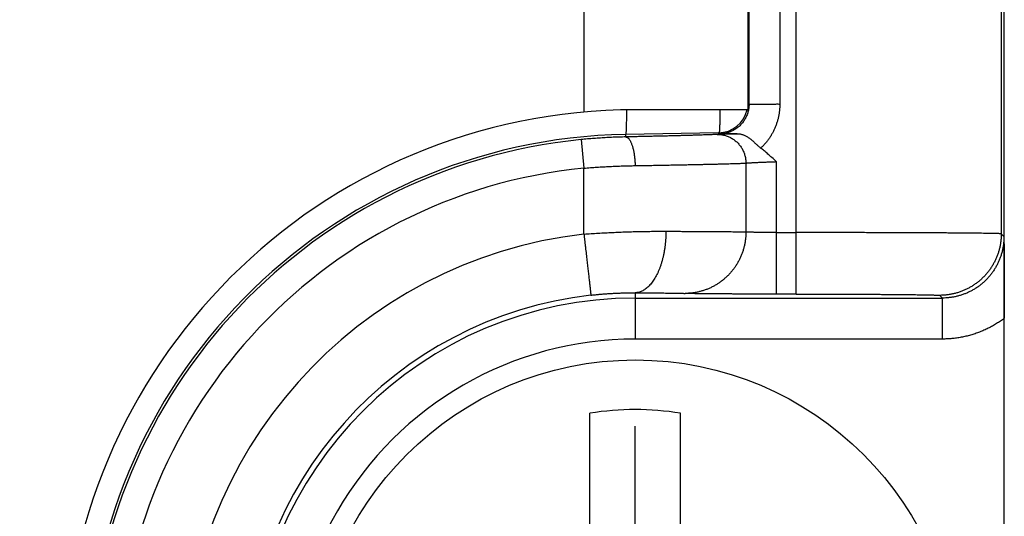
# Model space of a CAD drawing. Header units: inches. Extents: x 0 to 34, y 0 to 22.
# Tile 76 of 112: x 21.064 to 21.544, y 15.245 to 15.487. Entities that reach past the tile are written whole.
import ezdxf

# ---------------------------------------------------------------- set-up
doc = ezdxf.new("R2010")
doc.units = ezdxf.units.IN
doc.header["$LTSCALE"] = 1.87
doc.header["$MEASUREMENT"] = 0
doc.linetypes.add('CENTER', pattern=[0.6, 0.375, -0.075, 0.075, -0.075])
doc.layers.get('0').update_dxf_attribs({"linetype": 'CONTINUOUS'})
doc.layers.add('DEFAULT_1', color=7, linetype='CENTER')
doc.layers.add('DIMENSIONS', color=7, linetype='CONTINUOUS')
doc.styles.get("Standard").update_dxf_attribs({"font": 'txt', "width": 0.8})
doc.dimstyles.get("Standard").update_dxf_attribs({"dimtxt": 0.125, "dimasz": 0.18, "dimexe": 0.18, "dimexo": 0.0625, "dimgap": 0.09, "dimtad": 0, "dimtih": 1, "dimtoh": 1, "dimdec": 3, "dimzin": 4, "dimdsep": 46, "dimtxsty": 'STANDARD', "dimblk": '_FILLED', "dimblk1": '_FILLED', "dimblk2": '_FILLED', "dimcen": 0.09, "dimadec": 0, "dimazin": 0, "dimtol": 1, "dimtp": 0.01, "dimtm": 0.01, "dimtfac": 1, "dimtdec": 3, "dimtofl": 0, "dimtmove": 0, "dimatfit": 3, "dimldrblk": '_FILLED', "dimfxl": 1, "dimtolj": 1, "dimtzin": 4, "dimarcsym": 0})

# ---------------------------------------------------------------- blocks, each defined once
blk = doc.blocks.new('_FILLED')
at = {"color": 0, "linetype": 'BYBLOCK'}
blk.add_solid([(0, 0), (-1, 0.1736111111), (-1, -0.1736111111)], dxfattribs=at)
blk = doc.blocks.new('*D11')
at = {"layer": 'DIMENSIONS', "color": 2, "linetype": 'CONTINUOUS'}
for p, q in [((17.0000806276, 15.1639473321), (17.0000806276, 15.5239473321)), ((17.6112955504, 15.1639473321), (16.8750806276, 15.1639473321)), ((21.1767960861, 15.1639473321), (17.8450764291, 15.1639473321)), ((19.6148960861, 14.4210807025), (16.8750806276, 14.4210807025)), ((17.0000806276, 14.4210807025), (17.0000806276, 14.0610807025))]:
    blk.add_line(p, q, dxfattribs=at)
at = {"layer": 'DIMENSIONS', "color": 2, "linetype": 'CONTINUOUS', "xscale": 0.18, "yscale": 0.18, "zscale": 0.18}
for p, rotation in [((17.0000806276, 15.1639473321), 270), ((17.0000806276, 14.4210807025), 90)]:
    blk.add_blockref('_FILLED', p, dxfattribs=dict(at, rotation=rotation))
at = {"layer": 'DIMENSIONS', "color": 2, "linetype": 'CONTINUOUS', "width": 0.8}
for s, p in [('.743', (16.6500806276, 14.9398286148)), ('[', (16.6500806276, 14.7523286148)), (']', (17.2500806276, 14.7523286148)), ('18.87', (16.7500806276, 14.7523286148))]:
    blk.add_text(s, height=0.125, dxfattribs=at).set_placement(p)

msp = doc.modelspace()

# ---------------------------------------------------------------- linework, layer by layer
at = {"color": 7, "linetype": 'CONTINUOUS'}
for p, q in [((21.5443960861, 14.5195857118), (21.5443960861, 17.7883089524)), ((21.4429087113, 15.353544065), (21.4429087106, 16.9543505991)), ((21.5429049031, 16.9249572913), (21.5429049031, 15.3829373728)), ((21.3393960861, 16.8655696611), (21.3393960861, 15.442325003)), ((21.4193960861, 16.8644473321), (21.4193960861, 15.4434473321)), ((21.4199243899, 15.446243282), (21.4199243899, 16.8616513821)), ((21.4349238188, 16.8616527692), (21.4349238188, 15.4462419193)), ((21.4193960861, 15.446762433), (21.4199243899, 15.446243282)), ((21.4193960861, 15.4434473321), (21.3643960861, 15.4434473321)), ((21.4050835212, 15.4321982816), (21.3597275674, 15.4314065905)), ((21.4050836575, 15.432198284), (21.4056122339, 15.4316791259)), ((21.3380087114, 15.4289014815), (21.3393960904, 15.4149708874)), ((21.3597275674, 15.4314065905), (21.3597486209, 15.4302004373)), ((21.4183925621, 15.4174375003), (21.4183925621, 15.3838736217)), ((21.4332044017, 15.4181504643), (21.4332044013, 15.353544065)), ((21.3393960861, 15.3828178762), (21.3393960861, 15.4149708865)), ((21.4332044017, 15.3835429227), (21.4429087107, 15.3835429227)), ((21.5442230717, 15.3816192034), (21.5429049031, 15.3829373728)), ((21.3643960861, 15.3541837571), (21.3643960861, 15.3316211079)), ((21.3643960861, 15.3516203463), (21.5142242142, 15.3516203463)), ((21.4429087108, 15.353544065), (21.43320383, 15.353544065)), ((21.5129060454, 15.3529385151), (21.5142242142, 15.3516203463)), ((21.5142242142, 15.3316211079), (21.5142242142, 15.3516203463)), ((21.5142208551, 15.3316211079), (21.3643960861, 15.3316210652)), ((21.342348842, 15.2016297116), (21.342348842, 15.295398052)), ((21.3864433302, 15.2016297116), (21.3864433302, 15.295398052))]:
    msp.add_line(p, q, dxfattribs=at)
msp.add_circle((21.3643960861, 15.1639473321), 0.157480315, dxfattribs=at)
for centre, radius, start, end in [((21.3643960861, 15.1644473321), 0.279, 90, 270), ((21.404829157, 15.4467629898), 0.0145669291, 271.000535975, 346.8432778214), ((21.3643960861, 15.1639473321), 0.2675, 91, 269), ((21.3643960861, 15.1639473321), 0.266264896, 95.6874618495, 264.3125381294), ((21.3643960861, 15.1639473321), 0.2522654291, 95.6874610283, 264.3125389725), ((21.3643960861, 15.1639473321), 0.22029374, 96.5162418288, 263.483758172), ((21.3643960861, 15.1639473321), 0.1902948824, 96.5162396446, 263.4837603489), ((21.3643960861, 15.1639473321), 0.1876730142, 90, 270), ((21.3643960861, 15.1639473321), 0.1676737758, 90, 270.0002429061), ((21.3643960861, 15.1639473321), 0.1332868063, 80.4788277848, 99.5211722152)]:
    msp.add_arc(centre, radius, start, end, dxfattribs=at)
for points, knots in [([(21.4199243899, 15.4462432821), (21.4199243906, 15.445915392), (21.4199023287, 15.4452596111), (21.4198029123, 15.444280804), (21.4196377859, 15.4433111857), (21.4194076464, 15.4423548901), (21.4191134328, 15.4414159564), (21.4187563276, 15.4404984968), (21.4183378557, 15.4396067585), (21.4178599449, 15.4387450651), (21.4173249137, 15.4379176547), (21.4167353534, 15.4371284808), (21.4160940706, 15.4363811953), (21.4154040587, 15.4356791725), (21.4146685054, 15.4350255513), (21.4138907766, 15.434423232), (21.4130743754, 15.4338748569), (21.4122229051, 15.4333828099), (21.4113400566, 15.4329492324), (21.4104296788, 15.4325760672), (21.4094958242, 15.4322650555), (21.408542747, 15.4320176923), (21.4075748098, 15.4318351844), (21.4065965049, 15.4317184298), (21.4059403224, 15.4316848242), (21.4056120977, 15.4316791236)], [0, 0, 0, 0, 0.0434807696, 0.0869328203, 0.1303708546, 0.1738107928, 0.2172669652, 0.2607511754, 0.3042649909, 0.3477922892, 0.3913166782, 0.4348272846, 0.4783217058, 0.521799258, 0.5652610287, 0.608708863, 0.6521454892, 0.6955787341, 0.7390188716, 0.7824756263, 0.8259511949, 0.8694431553, 0.9129495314, 0.9564682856, 1, 1, 1, 1]), ([(21.4199243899, 15.446243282), (21.4199378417, 15.446243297), (21.419985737, 15.4462481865), (21.420089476, 15.4462439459), (21.4202559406, 15.4462463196), (21.4204847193, 15.4462453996), (21.4207746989, 15.4462458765), (21.4211246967, 15.4462458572), (21.4215332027, 15.4462460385), (21.4219984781, 15.4462461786), (21.4225185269, 15.4462463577), (21.4230911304, 15.446246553), (21.4237138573, 15.4462467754), (21.4243840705, 15.4462470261), (21.4250989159, 15.4462473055), (21.425855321, 15.4462476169), (21.426650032, 15.4462479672), (21.4274796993, 15.446248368), (21.428340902, 15.4462488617), (21.4292301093, 15.4462493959), (21.4301435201, 15.4462503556), (21.4310770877, 15.4462505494), (21.4320262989, 15.4462551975), (21.4329872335, 15.4462460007), (21.433953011, 15.446297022), (21.4346027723, 15.4462032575), (21.4349238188, 15.446243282)], [0, 0, 0, 0, 0.002690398, 0.0096062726, 0.0207243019, 0.0359966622, 0.0553571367, 0.078723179, 0.1059964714, 0.1370597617, 0.171779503, 0.2100077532, 0.2515821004, 0.2963266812, 0.344052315, 0.3945532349, 0.4476098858, 0.5029968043, 0.5604890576, 0.6198530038, 0.6808405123, 0.7431751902, 0.8065642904, 0.8707048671, 0.9352927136, 1, 1, 1, 1]), ([(21.4349238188, 15.4462419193), (21.4349237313, 15.4457106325), (21.4348947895, 15.4446460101), (21.4347653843, 15.4430517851), (21.4345495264, 15.441463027), (21.4342472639, 15.4398860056), (21.4338590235, 15.4383267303), (21.4333867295, 15.4367907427), (21.4328323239, 15.435283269), (21.4321977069, 15.4338090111), (21.4314845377, 15.4323720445), (21.4306940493, 15.4309761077), (21.4298285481, 15.4296244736), (21.4288904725, 15.4283208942), (21.4278828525, 15.4270691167), (21.4268074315, 15.4258744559), (21.4260500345, 15.4251159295), (21.4256605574, 15.4247481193)], [0, 0, 0, 0, 0.0662453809, 0.132719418, 0.1993435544, 0.2660663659, 0.3328361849, 0.3996039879, 0.4663379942, 0.5330119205, 0.5996374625, 0.6662656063, 0.7329405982, 0.7996633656, 0.8664220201, 0.9332040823, 1, 1, 1, 1]), ([(21.3601461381, 15.4434109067), (21.3601444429, 15.4431193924), (21.3601391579, 15.4422943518), (21.3601282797, 15.4409738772), (21.3601118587, 15.4394887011), (21.3600922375, 15.4381210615), (21.360069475, 15.4368740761), (21.3600436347, 15.4357505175), (21.3600148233, 15.4347531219), (21.3599830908, 15.4338835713), (21.3599487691, 15.4331455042), (21.3599115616, 15.4325356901), (21.3598732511, 15.4320683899), (21.3598312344, 15.431712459), (21.3597945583, 15.4315322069), (21.359755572, 15.4314070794), (21.3597274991, 15.4314065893)], [0, 0, 0, 0, 0.072677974, 0.2056930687, 0.3292151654, 0.442966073, 0.5466896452, 0.6401516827, 0.7231421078, 0.7954765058, 0.8569981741, 0.9075792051, 0.9471239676, 0.9755818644, 0.9930001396, 1, 1, 1, 1]), ([(21.4055379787, 15.4324778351), (21.4055555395, 15.4325830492), (21.4055889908, 15.4328664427), (21.4056273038, 15.433333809), (21.4056645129, 15.4339437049), (21.4056988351, 15.4346818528), (21.4057305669, 15.4355514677), (21.4057593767, 15.4365489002), (21.405785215, 15.4376724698), (21.4058079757, 15.4389194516), (21.4058275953, 15.4402870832), (21.405844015, 15.4417722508), (21.4058528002, 15.4428387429), (21.40585678, 15.443409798), (21.4058570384, 15.4434473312)], [0, 0, 0, 0, 0.0311980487, 0.0745510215, 0.1300027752, 0.19744717, 0.2767421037, 0.3677144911, 0.4701625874, 0.58385738, 0.7085435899, 0.8439405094, 0.9897428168, 1, 1, 1, 1]), ([(21.4141164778, 15.4317582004), (21.4137284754, 15.4317485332), (21.412971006, 15.4317293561), (21.4118642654, 15.4317003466), (21.4108179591, 15.4316718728), (21.4098365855, 15.4316440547), (21.4089237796, 15.4316169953), (21.4080822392, 15.4315907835), (21.4073139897, 15.4315654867), (21.4066208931, 15.4315411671), (21.4060049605, 15.4315179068), (21.4054683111, 15.431495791), (21.4050129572, 15.4314749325), (21.4046404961, 15.431455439), (21.4044200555, 15.4314417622), (21.4043238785, 15.4314348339)], [0, 0, 0, 0, 0.1188335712, 0.2319925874, 0.33897281, 0.439305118, 0.5325854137, 0.6185739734, 0.6970887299, 0.7679316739, 0.8309133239, 0.8858061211, 0.9323795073, 0.9704766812, 1, 1, 1, 1]), ([(21.4056122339, 15.4316791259), (21.4064168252, 15.4316860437), (21.4079553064, 15.4316992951), (21.4101684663, 15.4317191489), (21.4121986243, 15.4317384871), (21.4134948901, 15.4317516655), (21.4141164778, 15.4317582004)], [0, 0, 0, 0, 0.2838298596, 0.542718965, 0.7807229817, 1, 1, 1, 1]), ([(21.4141164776, 15.4317582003), (21.414276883, 15.4317598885), (21.4146038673, 15.4317543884), (21.4151028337, 15.4317159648), (21.4156190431, 15.4316422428), (21.4161535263, 15.4315282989), (21.4167075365, 15.431369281), (21.4172821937, 15.4311605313), (21.417878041, 15.4308979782), (21.4184939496, 15.4305789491), (21.4191266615, 15.4302032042), (21.4197710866, 15.4297736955), (21.4204215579, 15.4292962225), (21.4210713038, 15.4287799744), (21.4217126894, 15.4282375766), (21.4223392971, 15.4276830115), (21.422947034, 15.4271295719), (21.4235338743, 15.4265890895), (21.4240986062, 15.4260723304), (21.4246398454, 15.4255891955), (21.4251556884, 15.4251484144), (21.4254954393, 15.4248754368), (21.4256608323, 15.4247479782)], [0, 0, 0, 0, 0.0347680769, 0.0708358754, 0.1083972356, 0.1477012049, 0.1891886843, 0.2332209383, 0.2801130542, 0.3302147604, 0.3834657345, 0.4395247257, 0.4980004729, 0.5583025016, 0.619354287, 0.6800364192, 0.7396529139, 0.7975054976, 0.8529536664, 0.9055617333, 0.9547432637, 1, 1, 1, 1]), ([(21.3597486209, 15.4302004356), (21.3587446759, 15.4301802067), (21.3567213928, 15.4301283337), (21.353666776, 15.4300164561), (21.3505748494, 15.4298686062), (21.3474541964, 15.4296840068), (21.3443136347, 15.4294622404), (21.3411623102, 15.4292033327), (21.339060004, 15.4290061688), (21.3380087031, 15.4289014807)], [0, 0, 0, 0, 0.1382854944, 0.2787197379, 0.420937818, 0.5645649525, 0.7092198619, 0.8545049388, 1, 1, 1, 1]), ([(21.3597486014, 15.4302003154), (21.3598486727, 15.4301993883), (21.3600539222, 15.4301745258), (21.3603564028, 15.4300707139), (21.360655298, 15.429901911), (21.3609494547, 15.4296698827), (21.3612381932, 15.4293760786), (21.3615206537, 15.4290218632), (21.3617958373, 15.4286087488), (21.3620626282, 15.4281385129), (21.3623198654, 15.427613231), (21.3625663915, 15.4270352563), (21.3628010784, 15.4264072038), (21.3630228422, 15.4257319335), (21.363230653, 15.4250125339), (21.3634235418, 15.4242523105), (21.3636006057, 15.4234547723), (21.3637610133, 15.4226236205), (21.3639040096, 15.4217627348), (21.3640289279, 15.4208761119), (21.3641351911, 15.4199678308), (21.3642223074, 15.4190420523), (21.3642898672, 15.4181030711), (21.3643375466, 15.4171553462), (21.3643559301, 15.4165209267), (21.3643617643, 15.4162030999)], [0, 0, 0, 0, 0.0193922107, 0.0396962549, 0.0615898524, 0.0855916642, 0.1120641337, 0.1412407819, 0.1732535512, 0.208152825, 0.2459300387, 0.2865310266, 0.3298648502, 0.375811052, 0.4242243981, 0.4749382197, 0.5277669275, 0.5825088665, 0.6389475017, 0.6968532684, 0.7559949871, 0.8161350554, 0.8770242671, 0.9384025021, 1, 1, 1, 1]), ([(21.4043238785, 15.4314348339), (21.4041440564, 15.4314218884), (21.403739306, 15.4313961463), (21.4030646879, 15.4313593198), (21.4022559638, 15.4313202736), (21.4013146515, 15.4312791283), (21.4002430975, 15.4312360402), (21.3990442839, 15.4311911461), (21.397721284, 15.4311445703), (21.3962769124, 15.4310964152), (21.3947136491, 15.4310467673), (21.3930342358, 15.4309957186), (21.3912419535, 15.4309433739), (21.3893406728, 15.4308898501), (21.3873346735, 15.43083527), (21.3852285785, 15.4307797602), (21.3830272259, 15.4307234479), (21.3807351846, 15.4306664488), (21.3783565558, 15.4306088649), (21.3758952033, 15.4305507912), (21.3733559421, 15.4304923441), (21.370744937, 15.4304336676), (21.3680696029, 15.4303749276), (21.3653378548, 15.4303162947), (21.3625579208, 15.4302579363), (21.3606894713, 15.4302195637), (21.3597486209, 15.4302004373)], [0, 0, 0, 0, 0.0121286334, 0.0272833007, 0.0454514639, 0.0665976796, 0.0906693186, 0.117597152, 0.1473029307, 0.1797276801, 0.2148195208, 0.2525226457, 0.2927604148, 0.3354446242, 0.3804797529, 0.4277616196, 0.4771789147, 0.528621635, 0.582003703, 0.637245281, 0.6942523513, 0.7528747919, 0.8129419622, 0.8742757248, 0.9366923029, 1, 1, 1, 1]), ([(21.4043239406, 15.4314347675), (21.4046283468, 15.4314396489), (21.4052379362, 15.4314290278), (21.4061492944, 15.4313519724), (21.4070539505, 15.4312140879), (21.4079476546, 15.431016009), (21.4088264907, 15.4307586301), (21.4096867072, 15.4304430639), (21.4105246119, 15.4300706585), (21.4113365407, 15.4296430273), (21.4121188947, 15.42916206), (21.4128682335, 15.4286298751), (21.413581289, 15.4280488), (21.4142549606, 15.4274213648), (21.4148863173, 15.4267502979), (21.4154725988, 15.4260385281), (21.4160112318, 15.4252891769), (21.4164998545, 15.4245055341), (21.4169363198, 15.4236910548), (21.4173187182, 15.4228493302), (21.4176454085, 15.4219840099), (21.4179149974, 15.421098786), (21.4181263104, 15.4201974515), (21.4182783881, 15.4192839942), (21.4183705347, 15.4183627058), (21.4183917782, 15.4177457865), (21.4183923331, 15.4174375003)], [0, 0, 0, 0, 0.0413648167, 0.0827640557, 0.1241792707, 0.1656055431, 0.2070455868, 0.2485091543, 0.2900067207, 0.3315369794, 0.3730990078, 0.4146937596, 0.4563220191, 0.4979852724, 0.5396845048, 0.5814187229, 0.6231853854, 0.6649813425, 0.7068037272, 0.748646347, 0.7905049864, 0.8323846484, 0.8742855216, 0.9162002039, 0.9581132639, 1, 1, 1, 1]), ([(21.4332044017, 15.4181504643), (21.4325007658, 15.4188063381), (21.4311593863, 15.4200572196), (21.4292109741, 15.4218160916), (21.4274047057, 15.4233662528), (21.4262285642, 15.4243102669), (21.4256605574, 15.4247481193)], [0, 0, 0, 0, 0.2878376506, 0.5488271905, 0.7853947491, 1, 1, 1, 1]), ([(21.3643618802, 15.4162030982), (21.3654630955, 15.4162215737), (21.3676474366, 15.4162584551), (21.3708947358, 15.4163147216), (21.3740816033, 15.4163710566), (21.377201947, 15.4164274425), (21.3802497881, 15.4164837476), (21.3832192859, 15.4165398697), (21.38610475, 15.4165956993), (21.3889006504, 15.4166511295), (21.3916016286, 15.4167060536), (21.3942025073, 15.4167603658), (21.3966983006, 15.4168139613), (21.399084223, 15.4168667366), (21.4013556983, 15.4169185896), (21.4035083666, 15.4169694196), (21.4055380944, 15.4170191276), (21.4074409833, 15.4170676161), (21.4092133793, 15.4171147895), (21.4108518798, 15.4171605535), (21.4123533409, 15.4172048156), (21.4137148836, 15.417247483), (21.4149338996, 15.4172884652), (21.4160080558, 15.4173276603), (21.4169352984, 15.417364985), (21.4177138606, 15.417400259), (21.4181830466, 15.4174250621), (21.4183925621, 15.4174375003)], [0, 0, 0, 0, 0.0611351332, 0.1212662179, 0.1802789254, 0.2380601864, 0.2944992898, 0.3494880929, 0.4029212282, 0.4546963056, 0.5047141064, 0.5528787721, 0.5990979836, 0.6432831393, 0.6853495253, 0.7252164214, 0.7628072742, 0.7980499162, 0.8308767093, 0.8612246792, 0.8890356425, 0.9142563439, 0.9368385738, 0.9567392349, 0.9739204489, 0.988349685, 1, 1, 1, 1]), ([(21.4183925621, 15.4174374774), (21.4184566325, 15.4174464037), (21.4186069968, 15.4174637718), (21.4188653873, 15.4174884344), (21.4191885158, 15.4175150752), (21.4195749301, 15.4175435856), (21.4200229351, 15.4175737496), (21.4205305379, 15.4176054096), (21.4210954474, 15.4176384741), (21.4217150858, 15.4176726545), (21.4223865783, 15.4177079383), (21.4231068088, 15.4177440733), (21.4238724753, 15.4177808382), (21.4246801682, 15.417818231), (21.4255264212, 15.4178559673), (21.4264076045, 15.4178938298), (21.4273198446, 15.4179318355), (21.428259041, 15.4179696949), (21.4292208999, 15.4180071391), (21.43020096, 15.4180442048), (21.4311946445, 15.4180806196), (21.4321973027, 15.4181161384), (21.4328682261, 15.4181391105), (21.4332044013, 15.4181504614)], [0, 0, 0, 0, 0.0130855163, 0.030612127, 0.0525050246, 0.0786688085, 0.1089890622, 0.1433332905, 0.1815473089, 0.22345578, 0.2688657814, 0.3175658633, 0.3693290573, 0.4239251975, 0.4811230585, 0.5406814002, 0.6023377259, 0.6658134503, 0.7308187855, 0.7970524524, 0.8642043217, 0.9319588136, 1, 1, 1, 1]), ([(21.3393960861, 15.41497093), (21.3404548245, 15.4150578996), (21.3425700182, 15.4152224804), (21.3457386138, 15.4154433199), (21.3488953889, 15.4156366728), (21.3520358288, 15.4158028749), (21.3551556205, 15.4159425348), (21.358250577, 15.4160561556), (21.3613165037, 15.4161440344), (21.3633504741, 15.4161861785), (21.3643618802, 15.4162030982)], [0, 0, 0, 0, 0.1274737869, 0.2545815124, 0.3811416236, 0.5069839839, 0.6319493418, 0.7558794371, 0.8786168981, 1, 1, 1, 1]), ([(21.3393960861, 15.3828179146), (21.3405574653, 15.3829009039), (21.342878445, 15.3830587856), (21.3463555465, 15.3832734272), (21.3498203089, 15.3834638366), (21.3532659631, 15.383631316), (21.3566859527, 15.3837760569), (21.3600737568, 15.3838983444), (21.3634229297, 15.3839980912), (21.3667271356, 15.384075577), (21.3699801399, 15.3841321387), (21.3731757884, 15.3841687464), (21.3763079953, 15.3841863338), (21.3783742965, 15.3841858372), (21.3793958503, 15.3841826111)], [0, 0, 0, 0, 0.0872553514, 0.1743340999, 0.2610672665, 0.3472935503, 0.4328536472, 0.5175880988, 0.6013383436, 0.6839493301, 0.7652708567, 0.8451529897, 0.9234446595, 1, 1, 1, 1]), ([(21.3793956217, 15.384182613), (21.3793935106, 15.3836246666), (21.3793737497, 15.3825098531), (21.3792975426, 15.380842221), (21.3791749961, 15.3791848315), (21.3790065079, 15.3775430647), (21.378792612, 15.3759220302), (21.3785339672, 15.3743266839), (21.3782313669, 15.3727619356), (21.3778857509, 15.3712326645), (21.3774982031, 15.3697436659), (21.3770699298, 15.3682995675), (21.3766022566, 15.3669048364), (21.3760966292, 15.3655637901), (21.3755546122, 15.3642805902), (21.3749778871, 15.3630592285), (21.3743682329, 15.3619034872), (21.3737275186, 15.3608169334), (21.3730576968, 15.359802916), (21.3723607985, 15.3588645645), (21.3716389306, 15.3580047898), (21.3708942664, 15.3572262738), (21.3701290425, 15.3565314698), (21.3693455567, 15.355922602), (21.3685461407, 15.3554016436), (21.3677331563, 15.3549703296), (21.3669090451, 15.3546301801), (21.3660763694, 15.3543825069), (21.3652381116, 15.3542283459), (21.3646757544, 15.354188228), (21.3643961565, 15.3541839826)], [0, 0, 0, 0, 0.0461744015, 0.0922591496, 0.1381353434, 0.1836911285, 0.2288220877, 0.2734311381, 0.3174214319, 0.3606946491, 0.4031592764, 0.4447290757, 0.4853243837, 0.5248729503, 0.5633081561, 0.6005720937, 0.6366172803, 0.6714077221, 0.7049195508, 0.7371430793, 0.7680842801, 0.7977658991, 0.8262312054, 0.8535450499, 0.8797951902, 0.9050986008, 0.9295976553, 0.9534565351, 0.9768585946, 1, 1, 1, 1]), ([(21.3793958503, 15.3841826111), (21.380360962, 15.3841795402), (21.3822655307, 15.3841734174), (21.3850822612, 15.384163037), (21.3878171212, 15.3841521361), (21.390465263, 15.3841405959), (21.3930219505, 15.3841284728), (21.395482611, 15.3841157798), (21.3978428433, 15.3841025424), (21.4000984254, 15.3840887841), (21.402245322, 15.3840745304), (21.4042796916, 15.3840598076), (21.4061978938, 15.3840446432), (21.4079964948, 15.3840290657), (21.4096722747, 15.3840131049), (21.4112222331, 15.3839967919), (21.4126435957, 15.3839801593), (21.4139338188, 15.383963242), (21.415090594, 15.3839460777), (21.4161118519, 15.3839287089), (21.4169957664, 15.3839111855), (21.4177407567, 15.3838935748), (21.4181908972, 15.38388047), (21.4183925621, 15.3838736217)], [0, 0, 0, 0, 0.0742426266, 0.1465117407, 0.2166814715, 0.2846263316, 0.350224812, 0.4133595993, 0.4739177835, 0.5317910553, 0.5868758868, 0.639073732, 0.6882912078, 0.7344402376, 0.7774382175, 0.8172081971, 0.8536790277, 0.8867855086, 0.9164684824, 0.9426749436, 0.9653581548, 0.9844777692, 1, 1, 1, 1]), ([(21.4183919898, 15.3838736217), (21.418391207, 15.3833132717), (21.4183586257, 15.3821922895), (21.4182168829, 15.3805162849), (21.4179826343, 15.378850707), (21.4176566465, 15.3772009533), (21.4172399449, 15.3755721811), (21.4167338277, 15.3739694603), (21.416139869, 15.3723978), (21.4154599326, 15.370862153), (21.4146961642, 15.3693673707), (21.413850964, 15.3679181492), (21.4129269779, 15.3665190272), (21.4119271, 15.3651743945), (21.4108544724, 15.3638884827), (21.4097124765, 15.3626653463), (21.4085047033, 15.3615088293), (21.4072349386, 15.3604225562), (21.4059071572, 15.35940993), (21.4045255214, 15.3584741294), (21.4030943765, 15.3576181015), (21.4016182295, 15.3568445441), (21.4001017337, 15.3561558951), (21.3985496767, 15.3555543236), (21.3969669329, 15.3550417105), (21.3953584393, 15.3546196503), (21.3937292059, 15.3542894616), (21.3920843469, 15.3540521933), (21.3904292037, 15.3539086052), (21.3893221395, 15.3538756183), (21.3887687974, 15.3538748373)], [0, 0, 0, 0, 0.0359193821, 0.0718437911, 0.1077658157, 0.1436805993, 0.1795855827, 0.2154803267, 0.2513632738, 0.2872306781, 0.3230799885, 0.3589092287, 0.3947171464, 0.4305030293, 0.4662652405, 0.5020023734, 0.5377138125, 0.5733998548, 0.6090610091, 0.6446979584, 0.6803113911, 0.7159017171, 0.7514701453, 0.7870179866, 0.8225460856, 0.8580582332, 0.893558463, 0.9290489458, 0.9645298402, 1, 1, 1, 1]), ([(21.4332044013, 15.3835429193), (21.4328684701, 15.3835429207), (21.4321980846, 15.3835435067), (21.4311962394, 15.3835461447), (21.4302033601, 15.3835505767), (21.4292239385, 15.3835566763), (21.4282624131, 15.3835645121), (21.4273231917, 15.3835740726), (21.4264106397, 15.3835851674), (21.4255290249, 15.383597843), (21.4246823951, 15.3836121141), (21.4238745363, 15.3836277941), (21.4231089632, 15.383644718), (21.4223889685, 15.3836630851), (21.4217176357, 15.3836826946), (21.421097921, 15.3837032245), (21.4205326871, 15.3837248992), (21.4200246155, 15.3837475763), (21.4195760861, 15.3837708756), (21.4191891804, 15.3837948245), (21.4188656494, 15.3838193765), (21.4186069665, 15.3838441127), (21.4184565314, 15.3838631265), (21.4183925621, 15.3838736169)], [0, 0, 0, 0, 0.0680035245, 0.1357080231, 0.202807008, 0.2689968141, 0.3339788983, 0.3974576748, 0.4591358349, 0.5187229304, 0.5759437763, 0.6305456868, 0.6822907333, 0.7309585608, 0.7763433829, 0.8182482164, 0.8564775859, 0.8908487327, 0.9212003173, 0.9473958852, 0.9693198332, 0.9868775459, 1, 1, 1, 1]), ([(21.3393960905, 15.3828178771), (21.339459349, 15.3822640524), (21.3395891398, 15.3811583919), (21.3397767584, 15.3795033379), (21.3399649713, 15.377858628), (21.3401509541, 15.376229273), (21.3403347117, 15.374620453), (21.340515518, 15.3730371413), (21.3406928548, 15.3714842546), (21.3408661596, 15.3699666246), (21.3410348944, 15.3684889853), (21.3411985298, 15.367055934), (21.3413565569, 15.3656719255), (21.3415084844, 15.3643412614), (21.3416538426, 15.3630680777), (21.3417921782, 15.3618563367), (21.3419230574, 15.3607098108), (21.3420460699, 15.3596320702), (21.3421608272, 15.3586264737), (21.3422669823, 15.3576961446), (21.3423641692, 15.3568439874), (21.3424521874, 15.3560726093), (21.342530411, 15.3553845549), (21.342599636, 15.3547815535), (21.3426564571, 15.3542667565), (21.3427097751, 15.3538380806), (21.3427345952, 15.3535067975), (21.3427919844, 15.3532492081), (21.342751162, 15.3531183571), (21.3428196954, 15.353020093), (21.3428005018, 15.3530128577)], [0, 0, 0, 0, 0.0557441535, 0.1113280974, 0.1665700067, 0.2212932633, 0.2753262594, 0.3285026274, 0.3806579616, 0.4316286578, 0.4812562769, 0.5293863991, 0.5758690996, 0.6205603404, 0.6633211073, 0.7040181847, 0.7425249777, 0.778721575, 0.8124950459, 0.8437402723, 0.8723605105, 0.8982666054, 0.921377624, 0.9416212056, 0.9589336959, 0.9732620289, 0.9845624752, 0.9927996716, 0.9979487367, 1, 1, 1, 1]), ([(21.5429049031, 15.3829373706), (21.5428713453, 15.3829608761), (21.5427232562, 15.3829608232), (21.5424432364, 15.3829982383), (21.5419809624, 15.3830135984), (21.5413585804, 15.3830410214), (21.5405669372, 15.3830637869), (21.5396114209, 15.383088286), (21.5384921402, 15.383111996), (21.5372115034, 15.3831356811), (21.5357714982, 15.3831590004), (21.5341746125, 15.3831819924), (21.5324235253, 15.3832045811), (21.5305211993, 15.3832267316), (21.5284708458, 15.3832483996), (21.5262759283, 15.3832695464), (21.5239401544, 15.3832901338), (21.52146747, 15.3833101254), (21.5188620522, 15.3833294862), (21.516128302, 15.3833481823), (21.5132708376, 15.3833661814), (21.5102944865, 15.3833834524), (21.5072042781, 15.3833999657), (21.5040054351, 15.3834156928), (21.5007033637, 15.3834306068), (21.4973036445, 15.3834446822), (21.4938120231, 15.383457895), (21.4902343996, 15.3834702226), (21.486576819, 15.383481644), (21.4828454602, 15.3834921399), (21.4790466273, 15.3835016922), (21.4751867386, 15.3835102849), (21.4712723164, 15.3835179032), (21.4673099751, 15.3835245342), (21.4633064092, 15.3835301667), (21.4592683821, 15.3835347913), (21.4552027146, 15.383538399), (21.4511162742, 15.3835409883), (21.4470159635, 15.3835425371), (21.444278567, 15.3835429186), (21.4429087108, 15.3835429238)], [0, 0, 0, 0, 0.0012290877, 0.004130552, 0.0087104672, 0.0149632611, 0.0228791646, 0.0324451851, 0.0436453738, 0.0564609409, 0.0708703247, 0.0868492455, 0.1043707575, 0.1234053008, 0.1439207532, 0.1658824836, 0.1892534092, 0.213994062, 0.2400626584, 0.2674151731, 0.2960054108, 0.3257850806, 0.3567038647, 0.3887095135, 0.4217479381, 0.4557633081, 0.4906981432, 0.5264934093, 0.5630886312, 0.6004219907, 0.6384304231, 0.6770497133, 0.7162146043, 0.7558589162, 0.7959156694, 0.8363172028, 0.876995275, 0.9178811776, 0.958905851, 1, 1, 1, 1]), ([(21.5429049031, 15.3829373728), (21.5429048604, 15.3823768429), (21.5428733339, 15.3812553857), (21.5427318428, 15.3795785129), (21.5424965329, 15.3779118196), (21.5421681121, 15.3762607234), (21.5417476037, 15.3746305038), (21.5412363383, 15.3730263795), (21.5406359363, 15.3714534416), (21.5399482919, 15.3699166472), (21.5391755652, 15.368420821), (21.5383201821, 15.3669706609), (21.5373848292, 15.365570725), (21.5363724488, 15.364225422), (21.5352862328, 15.3629389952), (21.5341296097, 15.3617155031), (21.5329062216, 15.3605587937), (21.5316199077, 15.3594724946), (21.5302747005, 15.3584600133), (21.5288748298, 15.3575245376), (21.5274247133, 15.3566690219), (21.5259289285, 15.3558961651), (21.524392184, 15.3552083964), (21.5228193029, 15.3546078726), (21.5212152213, 15.3540964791), (21.519584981, 15.3536758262), (21.517933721, 15.3533472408), (21.5162666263, 15.3531117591), (21.5145890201, 15.3529701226), (21.5134669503, 15.3529385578), (21.5129060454, 15.3529385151)], [0, 0, 0, 0, 0.0356913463, 0.0713919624, 0.1070997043, 0.1428124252, 0.1785279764, 0.2142442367, 0.2499601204, 0.2856758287, 0.3213916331, 0.3571077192, 0.3928242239, 0.4285411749, 0.4642581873, 0.4999747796, 0.5356908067, 0.5714067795, 0.6071232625, 0.6428402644, 0.6785572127, 0.7142735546, 0.7499893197, 0.7857049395, 0.8214208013, 0.857136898, 0.892853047, 0.9285690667, 0.964284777, 1, 1, 1, 1]), ([(21.5442230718, 15.3816192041), (21.5442230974, 15.3810584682), (21.5441916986, 15.3799365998), (21.5440503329, 15.378259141), (21.5438151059, 15.3765919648), (21.5434867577, 15.3749405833), (21.5430663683, 15.3733103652), (21.542555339, 15.3717065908), (21.5419553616, 15.370134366), (21.5412683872, 15.3685986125), (21.5404965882, 15.3671040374), (21.539642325, 15.3656551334), (21.538708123, 15.3642562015), (21.5376967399, 15.362911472), (21.5366112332, 15.3616251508), (21.5354549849, 15.3604013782), (21.5342316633, 15.3592441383), (21.5329451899, 15.3581572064), (21.5315997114, 15.3571441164), (21.5301995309, 15.3562081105), (21.5287490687, 15.355352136), (21.527252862, 15.3545788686), (21.5257156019, 15.3538907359), (21.5241421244, 15.3532899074), (21.5225373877, 15.352778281), (21.5209064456, 15.3523574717), (21.5192544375, 15.3520288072), (21.5175865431, 15.3517933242), (21.5159080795, 15.3516517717), (21.5147854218, 15.3516203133), (21.5142242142, 15.3516203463)], [0, 0, 0, 0, 0.0357028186, 0.0714145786, 0.1071312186, 0.1428486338, 0.1785625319, 0.214268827, 0.2499656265, 0.2856534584, 0.3213334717, 0.3570105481, 0.3926919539, 0.4283843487, 0.4640887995, 0.4998033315, 0.535525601, 0.5712525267, 0.606980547, 0.6427071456, 0.6784331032, 0.7141596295, 0.7498870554, 0.7856152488, 0.8213442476, 0.8570738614, 0.8928040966, 0.9285352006, 0.964267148, 1, 1, 1, 1]), ([(21.5442230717, 15.3816192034), (21.5442289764, 15.3807903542), (21.5442409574, 15.3791081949), (21.5442587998, 15.3765646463), (21.5442763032, 15.3739981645), (21.5442929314, 15.3714553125), (21.5443083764, 15.3689623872), (21.5443225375, 15.3665219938), (21.5443354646, 15.3641182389), (21.544347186, 15.361736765), (21.5443576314, 15.3593861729), (21.5443666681, 15.3571004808), (21.5443742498, 15.3549129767), (21.5443804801, 15.3528294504), (21.5443855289, 15.3508296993), (21.5443895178, 15.348897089), (21.5443925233, 15.3470253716), (21.544394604, 15.3452143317), (21.5443958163, 15.3434639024), (21.5443960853, 15.3423169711), (21.5443960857, 15.3417537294)], [0, 0, 0, 0, 0.0623743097, 0.1265893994, 0.191412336, 0.2555122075, 0.3179486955, 0.3790140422, 0.4391602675, 0.4988391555, 0.5582273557, 0.6160492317, 0.6708438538, 0.7228428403, 0.7728398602, 0.8213300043, 0.868276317, 0.9136908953, 0.9576148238, 1, 1, 1, 1]), ([(21.3428005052, 15.3530128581), (21.3434029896, 15.3530816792), (21.3446153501, 15.3532140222), (21.3464436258, 15.353395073), (21.3482870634, 15.3535587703), (21.3501386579, 15.3537041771), (21.3519911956, 15.3538306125), (21.3538373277, 15.3539376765), (21.3556696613, 15.3540252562), (21.3574808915, 15.3540935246), (21.3592639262, 15.3541429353), (21.3610120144, 15.3541742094), (21.3627188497, 15.3541882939), (21.3638422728, 15.354186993), (21.3643960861, 15.3541837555)], [0, 0, 0, 0, 0.0840665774, 0.1690666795, 0.2546925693, 0.340626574, 0.4265421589, 0.5121059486, 0.596984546, 0.6808472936, 0.7633739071, 0.8442605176, 0.9232226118, 1, 1, 1, 1]), ([(21.3643960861, 15.3541837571), (21.365093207, 15.3541802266), (21.3664687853, 15.3541729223), (21.3685013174, 15.3541608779), (21.3704696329, 15.3541479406), (21.3723659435, 15.354134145), (21.3741830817, 15.3541195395), (21.3759145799, 15.3541041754), (21.3775552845, 15.3540881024), (21.3791013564, 15.3540713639), (21.3805499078, 15.3540539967), (21.3818982, 15.354036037), (21.3831434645, 15.3540175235), (21.3842828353, 15.3539984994), (21.3853131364, 15.3539790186), (21.3862310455, 15.3539591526), (21.3870334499, 15.3539389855), (21.387717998, 15.3539186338), (21.3882833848, 15.3538981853), (21.3886203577, 15.3538828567), (21.3887688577, 15.3538747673)], [0, 0, 0, 0, 0.0857984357, 0.1693000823, 0.2501558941, 0.3280517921, 0.4026924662, 0.473805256, 0.5411622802, 0.6046299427, 0.6640973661, 0.7194538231, 0.7705841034, 0.8173737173, 0.8597000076, 0.8974097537, 0.9303705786, 0.9584859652, 0.9816964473, 1, 1, 1, 1]), ([(21.43320383, 15.353544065), (21.4324525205, 15.3535440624), (21.4309486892, 15.3535443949), (21.4286940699, 15.3535458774), (21.4264445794, 15.3535483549), (21.4242089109, 15.3535518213), (21.4219956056, 15.3535562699), (21.4198123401, 15.3535616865), (21.4176650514, 15.3535680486), (21.4155580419, 15.3535753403), (21.4134953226, 15.3535835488), (21.4114817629, 15.3535926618), (21.4095229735, 15.3536026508), (21.4076245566, 15.3536134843), (21.4057917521, 15.3536251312), (21.4040293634, 15.3536375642), (21.4023416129, 15.3536507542), (21.4007322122, 15.3536646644), (21.3992047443, 15.3536792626), (21.3977633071, 15.3536945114), (21.3964122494, 15.3537103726), (21.3951555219, 15.3537267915), (21.3939960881, 15.3537437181), (21.3929363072, 15.3537611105), (21.3919785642, 15.3537789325), (21.3911254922, 15.3537971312), (21.390379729, 15.3538156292), (21.3897435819, 15.3538343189), (21.3892187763, 15.353853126), (21.3889062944, 15.3538672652), (21.3887688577, 15.3538747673)], [0, 0, 0, 0, 0.0507211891, 0.1015242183, 0.1522102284, 0.2025852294, 0.252455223, 0.3016316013, 0.3499787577, 0.3974201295, 0.4438774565, 0.4892348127, 0.5333576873, 0.576117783, 0.6173997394, 0.657093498, 0.69510026, 0.7313438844, 0.7657487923, 0.7982248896, 0.8286612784, 0.8569654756, 0.8830742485, 0.9069433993, 0.9285212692, 0.9477429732, 0.9645476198, 0.9788834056, 0.9907077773, 1, 1, 1, 1]), ([(21.4429087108, 15.353544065), (21.4439428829, 15.3535440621), (21.4460122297, 15.3535436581), (21.4491150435, 15.353541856), (21.4522127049, 15.353538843), (21.4552970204, 15.3535346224), (21.4583597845, 15.3535291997), (21.4613928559, 15.3535225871), (21.4643883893, 15.3535148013), (21.4673395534, 15.3535058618), (21.4702406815, 15.3534957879), (21.4730870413, 15.3534845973), (21.475873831, 15.3534723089), (21.4785957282, 15.3534589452), (21.481246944, 15.3534445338), (21.483821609, 15.3534291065), (21.4863142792, 15.3534126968), (21.4887199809, 15.3533953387), (21.4910341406, 15.3533770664), (21.4932523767, 15.3533579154), (21.4953704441, 15.353337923), (21.4973842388, 15.3533171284), (21.499289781, 15.3532955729), (21.5010831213, 15.3532733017), (21.502760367, 15.3532503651), (21.5043177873, 15.3532268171), (21.5057521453, 15.3532027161), (21.507060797, 15.3531781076), (21.5082416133, 15.3531530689), (21.509292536, 15.3531275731), (21.5102116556, 15.353101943), (21.5109961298, 15.3530755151), (21.5116459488, 15.353050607), (21.5121544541, 15.3530215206), (21.5125339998, 15.3530033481), (21.5127572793, 15.3529657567), (21.5128824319, 15.3529622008), (21.5129060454, 15.3529385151)], [0, 0, 0, 0, 0.0443166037, 0.0886761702, 0.1329625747, 0.1770584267, 0.2208461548, 0.2642091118, 0.3070326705, 0.349211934, 0.3906737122, 0.4313532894, 0.4711857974, 0.5100950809, 0.5479941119, 0.5847980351, 0.6204272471, 0.6548129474, 0.6878904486, 0.7195972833, 0.749872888, 0.7786584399, 0.8058975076, 0.8315348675, 0.8555130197, 0.8777779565, 0.8982814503, 0.9169870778, 0.9338666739, 0.9488928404, 0.9620363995, 0.9732628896, 0.982543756, 0.9898593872, 0.9951998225, 0.9985667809, 1, 1, 1, 1]), ([(21.5443958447, 15.3417533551), (21.5437866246, 15.3412922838), (21.5425460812, 15.3403934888), (21.5406186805, 15.3391348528), (21.5386293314, 15.3379613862), (21.5365825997, 15.3368787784), (21.5344847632, 15.3358903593), (21.5323420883, 15.3349998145), (21.5301611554, 15.3342101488), (21.5279477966, 15.333522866), (21.5257063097, 15.3329389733), (21.5234401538, 15.3324595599), (21.5211534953, 15.3320856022), (21.5188514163, 15.3318177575), (21.5165388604, 15.331656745), (21.5149935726, 15.3316210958), (21.5142208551, 15.3316211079)], [0, 0, 0, 0, 0.0707603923, 0.1418203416, 0.2131193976, 0.2845955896, 0.3561856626, 0.4278200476, 0.4994196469, 0.5709285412, 0.6423893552, 0.7138665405, 0.7853771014, 0.8569054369, 0.9284346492, 1, 1, 1, 1])]:
    msp.add_open_spline(points, degree=3, knots=knots, dxfattribs=at)
for points in [[(21.4054566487, 15.4322079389), (21.4054752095, 15.4322176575), (21.4054841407, 15.4322466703), (21.4054918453, 15.4322733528)], [(21.4054918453, 15.4322733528), (21.405515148, 15.4323540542), (21.4055272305, 15.4324134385), (21.4055379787, 15.4324778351)]]:
    msp.add_open_spline(points, degree=3, dxfattribs=at)
at = {"layer": 'DEFAULT_1', "color": 7, "linetype": 'CENTER'}
msp.add_line((21.3643960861, 15.1639473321), (21.3643960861, 15.2890473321), dxfattribs=at)

# ---------------------------------------------------------------- dimensions: what is measured, and where the dimension line sits
at = {"layer": 'DIMENSIONS', "color": 2, "linetype": 'CONTINUOUS'}
dim = msp.add_linear_dim(base=(17.0000806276, 15.1639473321), p1=(19.6148960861, 14.4210807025), p2=(21.1767960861, 15.1639473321), angle=90, dimstyle='Standard', dxfattribs=at)
dim.commit()
dim.dimension.update_dxf_attribs({"geometry": '*D11', "text_midpoint": (17.0000806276, 14.9085786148), "dimtype": 160})

doc.saveas('drawing.dxf')
